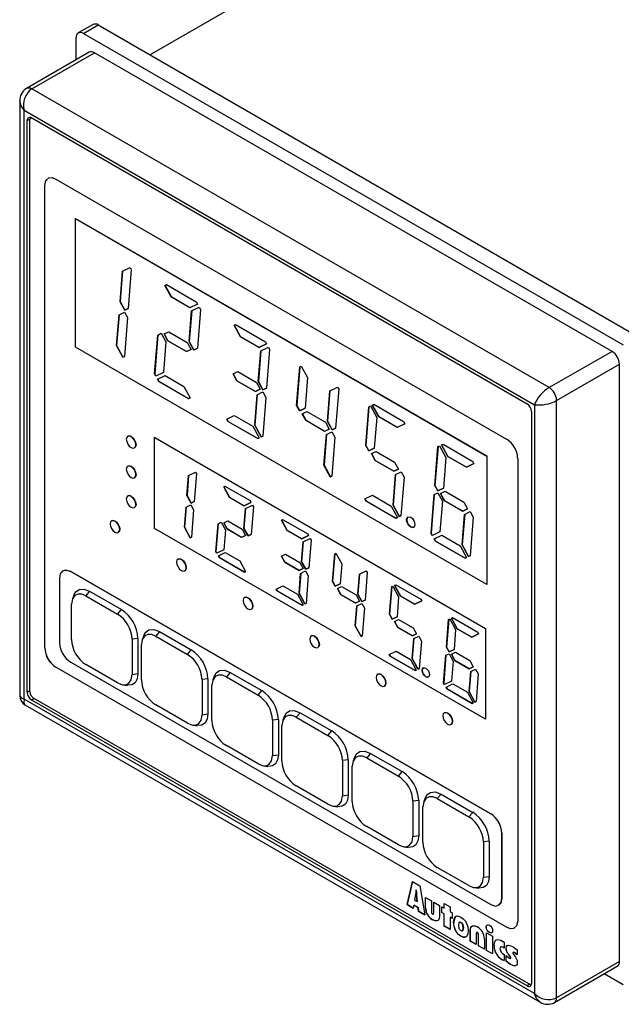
# Model space of a CAD drawing. Header units: millimetres. Extents: x 0 to 559, y 0 to 432.
# Tile 4 of 7: x 348 to 406, y 266 to 361. Entities that reach past the tile are written whole.
import ezdxf

# ---------------------------------------------------------------- set-up
doc = ezdxf.new("R2010")
doc.units = ezdxf.units.MM
doc.header["$LTSCALE"] = 2

msp = doc.modelspace()

# ---------------------------------------------------------------- linework, layer by layer
for p, q in [((360.718, 357.214), (408.093, 384.563)), ((355.268, 360.121), (353.853, 359.305)), ((354.353, 359.255), (355.768, 360.072)), ((355.768, 360.072), (407.386, 330.273)), ((354.353, 359.255), (405.972, 329.456)), ((353.646, 356.736), (353.646, 358.847)), ((354.914, 357.468), (348.904, 353.998)), ((349.404, 353.948), (355.414, 357.418)), ((404.911, 328.844), (355.414, 357.418)), ((398.901, 325.374), (349.404, 353.948)), ((348.257, 352.808), (348.257, 295.889)), ((348.697, 351.907), (397.487, 323.741)), ((348.697, 295.566), (348.697, 351.907)), ((348.979, 350.927), (349.236, 351.075)), ((348.979, 296.219), (348.979, 350.927)), ((349.227, 296.28), (349.227, 350.989)), ((349.404, 351.172), (396.78, 323.823)), ((351.712, 345.333), (394.824, 320.445)), ((350.651, 344.721), (350.659, 344.725)), ((350.651, 300.46), (350.651, 344.721)), ((350.659, 300.464), (350.659, 344.725)), ((353.603, 341.55), (353.596, 341.546)), ((353.596, 329.259), (353.596, 341.546)), ((353.596, 341.546), (392.944, 318.83)), ((353.603, 341.55), (392.951, 318.834)), ((357.855, 333.597), (358.088, 336.53)), ((358.095, 336.533), (357.863, 333.601)), ((358.088, 336.53), (358.815, 336.879)), ((358.933, 336.662), (358.639, 332.952)), ((358.815, 336.879), (358.933, 336.662)), ((362.15, 335.156), (362.299, 335.228)), ((362.754, 334.047), (362.15, 335.156)), ((362.157, 335.16), (362.761, 334.051)), ((362.299, 335.228), (365.141, 333.587)), ((357.863, 333.601), (357.855, 333.597)), ((358.297, 332.787), (357.855, 333.597)), ((357.863, 333.601), (358.304, 332.791)), ((362.761, 334.051), (362.754, 334.047)), ((364.532, 333.02), (362.754, 334.047)), ((362.761, 334.051), (364.539, 333.024)), ((365.141, 333.587), (365.259, 333.37)), ((357.755, 332.333), (358.289, 332.589)), ((358.289, 332.589), (358.57, 332.073)), ((358.639, 332.952), (358.297, 332.787)), ((358.304, 332.791), (358.297, 332.787)), ((358.304, 332.791), (358.639, 332.952)), ((364.467, 329.781), (364.699, 332.713)), ((364.706, 332.716), (364.474, 329.785)), ((365.259, 333.37), (364.532, 333.02)), ((364.532, 333.02), (364.539, 333.024)), ((364.539, 333.024), (365.259, 333.371)), ((364.699, 332.713), (365.427, 333.063)), ((365.545, 332.846), (365.251, 329.135)), ((365.427, 333.063), (365.545, 332.846)), ((357.523, 329.4), (357.755, 332.333)), ((357.762, 332.336), (357.53, 329.404)), ((358.57, 332.073), (358.276, 328.362)), ((362.064, 330.507), (362.506, 330.719)), ((362.506, 330.719), (364.284, 329.693)), ((368.761, 331.34), (368.91, 331.411)), ((369.365, 330.23), (368.761, 331.34)), ((368.769, 331.343), (369.372, 330.234)), ((368.91, 331.411), (371.753, 329.77)), ((361.161, 326.697), (361.455, 330.408)), ((361.462, 330.411), (361.168, 326.701)), ((361.455, 330.408), (361.798, 330.573)), ((361.798, 330.573), (362.239, 329.762)), ((362.239, 329.762), (362.006, 326.83)), ((362.421, 329.85), (362.064, 330.507)), ((362.071, 330.51), (362.428, 329.854)), ((362.428, 329.854), (362.421, 329.85)), ((364.2, 328.823), (362.421, 329.85)), ((362.428, 329.854), (364.207, 328.827)), ((364.474, 329.785), (364.467, 329.781)), ((364.908, 328.97), (364.467, 329.781)), ((364.474, 329.785), (364.915, 328.974)), ((369.372, 330.234), (369.365, 330.23)), ((371.143, 329.203), (369.365, 330.23)), ((369.372, 330.234), (371.151, 329.208)), ((371.753, 329.77), (371.871, 329.553)), ((392.944, 306.544), (353.596, 329.259)), ((357.53, 329.404), (357.523, 329.4)), ((358.127, 328.291), (357.523, 329.4)), ((357.53, 329.404), (358.134, 328.295)), ((364.642, 329.036), (364.2, 328.823)), ((364.207, 328.827), (364.2, 328.823)), ((364.207, 328.827), (364.642, 329.037)), ((364.284, 329.693), (364.642, 329.036)), ((365.251, 329.135), (364.908, 328.97)), ((364.915, 328.974), (364.908, 328.97)), ((364.915, 328.974), (365.251, 329.136)), ((371.078, 325.964), (371.311, 328.896)), ((371.318, 328.9), (371.085, 325.968)), ((371.871, 329.553), (371.143, 329.203)), ((371.143, 329.203), (371.151, 329.208)), ((371.151, 329.208), (371.871, 329.554)), ((371.311, 328.896), (372.038, 329.246)), ((372.156, 329.029), (371.862, 325.318)), ((372.038, 329.246), (372.156, 329.029)), ((404.911, 328.844), (398.901, 325.374)), ((358.276, 328.362), (358.127, 328.291)), ((358.127, 328.291), (358.134, 328.295)), ((358.134, 328.295), (358.276, 328.363)), ((374.747, 323.653), (375.041, 327.364)), ((375.048, 327.367), (374.754, 323.657)), ((375.041, 327.364), (375.19, 327.435)), ((375.19, 327.435), (375.794, 326.326)), ((399.608, 324.149), (405.619, 327.619)), ((405.619, 270.461), (405.619, 327.619)), ((361.161, 326.697), (361.168, 326.701)), ((361.279, 326.48), (361.161, 326.697)), ((361.286, 326.484), (361.168, 326.701)), ((362.006, 326.83), (361.279, 326.48)), ((361.286, 326.484), (361.279, 326.48)), ((362.006, 326.83), (361.286, 326.484)), ((361.446, 326.173), (362.173, 326.523)), ((361.564, 325.956), (361.446, 326.173)), ((361.453, 326.176), (361.571, 325.96)), ((362.173, 326.523), (363.952, 325.496)), ((368.675, 326.69), (369.117, 326.903)), ((369.033, 326.033), (368.675, 326.69)), ((368.682, 326.694), (369.04, 326.037)), ((369.04, 326.037), (369.033, 326.033)), ((370.811, 325.007), (369.033, 326.033)), ((369.04, 326.037), (370.818, 325.011)), ((369.117, 326.903), (370.896, 325.876)), ((371.085, 325.968), (371.078, 325.964)), ((371.519, 325.153), (371.078, 325.964)), ((371.085, 325.968), (371.526, 325.157)), ((375.794, 326.326), (375.562, 323.393)), ((361.571, 325.96), (361.564, 325.956)), ((364.407, 324.315), (361.564, 325.956)), ((361.571, 325.96), (364.414, 324.319)), ((363.952, 325.496), (364.556, 324.386)), ((371.253, 325.219), (370.811, 325.007)), ((370.818, 325.011), (371.253, 325.22)), ((370.896, 325.876), (371.253, 325.219)), ((371.862, 325.318), (371.519, 325.153)), ((371.526, 325.157), (371.519, 325.153)), ((371.526, 325.157), (371.862, 325.319)), ((377.69, 322.147), (377.922, 325.08)), ((377.929, 325.083), (377.697, 322.151)), ((377.922, 325.08), (378.65, 325.429)), ((378.768, 325.212), (378.474, 321.502)), ((378.65, 325.429), (378.768, 325.212)), ((364.556, 324.386), (364.407, 324.315)), ((364.414, 324.319), (364.407, 324.315)), ((364.414, 324.319), (364.555, 324.387)), ((370.746, 321.767), (370.978, 324.699)), ((370.985, 324.703), (370.753, 321.771)), ((370.818, 325.011), (370.811, 325.007)), ((370.978, 324.699), (371.512, 324.956)), ((371.793, 324.44), (371.499, 320.729)), ((371.512, 324.956), (371.793, 324.44)), ((399.608, 266.991), (399.608, 324.149)), ((374.754, 323.657), (374.747, 323.653)), ((375.028, 323.137), (374.747, 323.653)), ((374.754, 323.657), (375.035, 323.141)), ((375.562, 323.393), (375.028, 323.137)), ((375.035, 323.141), (375.028, 323.137)), ((375.035, 323.141), (375.562, 323.394)), ((381.359, 319.836), (381.653, 323.547)), ((381.66, 323.55), (381.366, 319.84)), ((381.653, 323.547), (381.802, 323.619)), ((381.802, 323.619), (382.405, 322.509)), ((381.984, 323.706), (382.133, 323.778)), ((382.588, 322.597), (381.984, 323.706)), ((381.991, 323.71), (382.595, 322.601)), ((382.133, 323.778), (384.976, 322.137)), ((397.487, 323.741), (397.487, 267.4)), ((368.057, 322.356), (368.785, 322.706)), ((368.176, 322.139), (368.057, 322.356)), ((368.065, 322.36), (368.183, 322.143)), ((368.785, 322.706), (370.563, 321.679)), ((375.287, 322.873), (375.729, 323.086)), ((375.644, 322.216), (375.287, 322.873)), ((375.294, 322.877), (375.651, 322.221)), ((375.651, 322.221), (375.644, 322.216)), ((377.422, 321.19), (375.644, 322.216)), ((375.651, 322.221), (377.429, 321.194)), ((375.729, 323.086), (377.507, 322.059)), ((382.405, 322.509), (382.173, 319.577)), ((382.595, 322.601), (382.588, 322.597)), ((384.366, 321.57), (382.588, 322.597)), ((382.595, 322.601), (384.373, 321.574)), ((397.204, 323.088), (397.204, 268.38)), ((368.183, 322.143), (368.176, 322.139)), ((371.018, 320.498), (368.176, 322.139)), ((368.183, 322.143), (371.025, 320.502)), ((370.563, 321.679), (371.167, 320.57)), ((370.753, 321.771), (370.746, 321.767)), ((371.35, 320.657), (370.746, 321.767)), ((370.753, 321.771), (371.357, 320.661)), ((377.865, 321.403), (377.422, 321.19)), ((377.429, 321.194), (377.865, 321.403)), ((377.507, 322.059), (377.865, 321.403)), ((377.697, 322.151), (377.69, 322.147)), ((378.131, 321.337), (377.69, 322.147)), ((377.697, 322.151), (378.138, 321.341)), ((378.474, 321.502), (378.131, 321.337)), ((378.138, 321.341), (378.131, 321.337)), ((378.138, 321.341), (378.474, 321.502)), ((385.094, 321.92), (384.366, 321.57)), ((384.366, 321.57), (384.373, 321.574)), ((384.373, 321.574), (385.094, 321.92)), ((384.976, 322.137), (385.094, 321.92)), ((361.169, 320.605), (361.162, 320.6)), ((361.162, 311.905), (361.162, 320.6)), ((361.162, 320.6), (392.802, 302.335)), ((361.169, 320.605), (392.809, 302.339)), ((371.167, 320.57), (371.018, 320.498)), ((371.025, 320.502), (371.018, 320.498)), ((371.025, 320.502), (371.167, 320.57)), ((371.499, 320.729), (371.35, 320.657)), ((371.35, 320.657), (371.357, 320.661)), ((371.357, 320.661), (371.499, 320.73)), ((377.357, 317.95), (377.59, 320.883)), ((377.597, 320.886), (377.364, 317.954)), ((377.429, 321.194), (377.422, 321.19)), ((377.59, 320.883), (378.123, 321.139)), ((378.404, 320.623), (378.11, 316.912)), ((378.123, 321.139), (378.404, 320.623)), ((359.381, 319.904), (359.373, 319.9)), ((381.366, 319.84), (381.359, 319.836)), ((381.64, 319.32), (381.359, 319.836)), ((381.366, 319.84), (381.647, 319.324)), ((382.173, 319.577), (381.64, 319.32)), ((381.647, 319.324), (382.173, 319.577)), ((387.97, 316.019), (388.264, 319.73)), ((388.271, 319.734), (387.977, 316.023)), ((388.264, 319.73), (388.413, 319.802)), ((388.413, 319.802), (389.017, 318.692)), ((388.596, 319.89), (388.745, 319.961)), ((389.199, 318.78), (388.596, 319.89)), ((388.603, 319.893), (389.206, 318.784)), ((388.745, 319.961), (391.587, 318.32)), ((381.647, 319.324), (381.64, 319.32)), ((381.898, 319.057), (382.34, 319.269)), ((382.255, 318.4), (381.898, 319.057)), ((381.905, 319.06), (382.262, 318.404)), ((382.34, 319.269), (384.119, 318.243)), ((389.017, 318.692), (388.785, 315.76)), ((389.206, 318.784), (389.199, 318.78)), ((390.978, 317.753), (389.199, 318.78)), ((389.206, 318.784), (390.985, 317.757)), ((392.951, 318.834), (392.944, 318.83)), ((392.944, 318.83), (392.944, 306.544)), ((392.951, 318.834), (392.951, 306.548)), ((395.885, 318.608), (395.885, 274.347)), ((377.364, 317.954), (377.357, 317.95)), ((377.961, 316.841), (377.357, 317.95)), ((377.364, 317.954), (377.968, 316.845)), ((382.262, 318.404), (382.255, 318.4)), ((384.034, 317.373), (382.255, 318.4)), ((382.262, 318.404), (384.041, 317.377)), ((384.476, 317.586), (384.034, 317.373)), ((384.041, 317.377), (384.476, 317.586)), ((384.119, 318.243), (384.476, 317.586)), ((391.705, 318.103), (390.978, 317.753)), ((390.978, 317.753), (390.985, 317.757)), ((390.985, 317.757), (391.705, 318.104)), ((391.587, 318.32), (391.705, 318.103)), ((359.381, 317.044), (359.374, 317.04)), ((364.257, 315.04), (364.408, 316.954)), ((364.415, 316.957), (364.264, 315.044)), ((364.408, 316.954), (365.073, 317.274)), ((365.163, 317.109), (364.954, 314.472)), ((365.073, 317.274), (365.163, 317.109)), ((378.11, 316.912), (377.961, 316.841)), ((377.961, 316.841), (377.968, 316.845)), ((377.968, 316.845), (378.11, 316.913)), ((383.969, 314.133), (384.201, 317.066)), ((384.208, 317.069), (383.976, 314.138)), ((384.041, 317.377), (384.034, 317.373)), ((384.201, 317.066), (384.735, 317.322)), ((385.016, 316.806), (384.722, 313.096)), ((384.735, 317.322), (385.016, 316.806)), ((367.772, 315.888), (367.886, 315.943)), ((368.325, 314.874), (367.772, 315.888)), ((367.78, 315.892), (368.332, 314.878)), ((367.886, 315.943), (370.285, 314.559)), ((387.977, 316.023), (387.97, 316.019)), ((388.251, 315.503), (387.97, 316.019)), ((387.977, 316.023), (388.258, 315.507)), ((388.785, 315.76), (388.251, 315.503)), ((388.258, 315.507), (388.785, 315.761)), ((364.257, 315.04), (364.264, 315.044)), ((364.646, 314.324), (364.257, 315.04)), ((364.264, 315.044), (364.653, 314.328)), ((368.332, 314.878), (368.325, 314.874)), ((369.71, 314.074), (368.325, 314.874)), ((368.332, 314.878), (369.717, 314.078)), ((381.28, 314.723), (382.008, 315.072)), ((381.398, 314.506), (381.28, 314.723)), ((381.288, 314.726), (381.406, 314.51)), ((382.008, 315.072), (383.786, 314.046)), ((387.607, 311.43), (387.901, 315.141)), ((387.908, 315.144), (387.614, 311.434)), ((387.901, 315.141), (388.243, 315.306)), ((388.243, 315.306), (388.684, 314.495)), ((388.258, 315.507), (388.251, 315.503)), ((388.504, 315.25), (388.952, 315.453)), ((388.867, 314.583), (388.504, 315.25)), ((388.511, 315.254), (388.874, 314.587)), ((388.952, 315.453), (390.73, 314.426)), ((359.381, 314.19), (359.373, 314.186)), ((364.017, 312.014), (364.168, 313.928)), ((364.175, 313.932), (364.024, 312.018)), ((364.168, 313.928), (364.64, 314.155)), ((364.64, 314.155), (364.892, 313.691)), ((364.954, 314.472), (364.646, 314.324)), ((364.653, 314.328), (364.646, 314.324)), ((364.653, 314.328), (364.954, 314.473)), ((369.701, 311.897), (369.853, 313.811)), ((369.86, 313.814), (369.708, 311.901)), ((370.374, 314.394), (369.71, 314.074)), ((369.71, 314.074), (369.717, 314.078)), ((369.717, 314.078), (370.374, 314.394)), ((369.853, 313.811), (370.518, 314.13)), ((370.285, 314.559), (370.374, 314.394)), ((370.607, 313.966), (370.399, 311.329)), ((370.518, 314.13), (370.607, 313.966)), ((381.406, 314.51), (381.398, 314.506)), ((384.241, 312.865), (381.398, 314.506)), ((381.406, 314.51), (384.248, 312.869)), ((383.786, 314.046), (384.39, 312.936)), ((383.976, 314.138), (383.969, 314.133)), ((384.573, 313.024), (383.969, 314.133)), ((383.976, 314.138), (384.58, 313.028)), ((388.684, 314.495), (388.452, 311.563)), ((388.874, 314.587), (388.867, 314.583)), ((390.645, 313.556), (388.867, 314.583)), ((388.874, 314.587), (390.652, 313.56)), ((391.088, 313.769), (390.645, 313.556)), ((390.652, 313.56), (391.087, 313.77)), ((390.73, 314.426), (391.088, 313.769)), ((364.892, 313.691), (364.683, 311.054)), ((384.39, 312.936), (384.241, 312.865)), ((384.248, 312.869), (384.241, 312.865)), ((384.248, 312.869), (384.39, 312.937)), ((384.722, 313.096), (384.573, 313.024)), ((384.573, 313.024), (384.58, 313.028)), ((384.58, 313.028), (384.722, 313.096)), ((390.58, 310.317), (390.812, 313.249)), ((390.82, 313.253), (390.587, 310.321)), ((390.652, 313.56), (390.645, 313.556)), ((390.812, 313.249), (391.346, 313.506)), ((391.627, 312.99), (391.333, 309.279)), ((391.346, 313.506), (391.627, 312.99)), ((392.802, 293.639), (361.162, 311.905)), ((364.024, 312.018), (364.017, 312.014)), ((364.569, 311), (364.017, 312.014)), ((364.024, 312.018), (364.576, 311.004)), ((367.022, 309.704), (367.231, 312.341)), ((367.238, 312.344), (367.029, 309.708)), ((367.231, 312.341), (367.539, 312.489)), ((367.539, 312.489), (367.929, 311.773)), ((367.767, 312.432), (368.16, 312.621)), ((368.085, 311.848), (367.767, 312.432)), ((367.774, 312.436), (368.092, 311.852)), ((368.092, 311.852), (368.085, 311.848)), ((369.47, 311.048), (368.085, 311.848)), ((368.092, 311.852), (369.477, 311.052)), ((368.16, 312.621), (369.545, 311.822)), ((369.701, 311.897), (369.708, 311.901)), ((370.091, 311.181), (369.701, 311.897)), ((369.708, 311.901), (370.098, 311.185)), ((373.288, 312.704), (373.402, 312.759)), ((373.84, 311.689), (373.288, 312.704)), ((373.295, 312.708), (373.847, 311.694)), ((373.402, 312.759), (375.8, 311.375)), ((385.669, 312.048), (385.662, 312.044)), ((357.825, 311.817), (357.818, 311.813)), ((364.683, 311.054), (364.569, 311)), ((364.576, 311.004), (364.569, 311)), ((364.576, 311.004), (364.683, 311.055)), ((367.929, 311.773), (367.777, 309.859)), ((369.863, 311.237), (369.47, 311.048)), ((369.477, 311.052), (369.47, 311.048)), ((369.477, 311.052), (369.863, 311.238)), ((369.545, 311.822), (369.863, 311.237)), ((370.399, 311.329), (370.091, 311.181)), ((370.098, 311.185), (370.091, 311.181)), ((370.098, 311.185), (370.399, 311.329)), ((373.847, 311.694), (373.84, 311.689)), ((375.225, 310.89), (373.84, 311.689)), ((373.847, 311.694), (375.232, 310.894)), ((375.89, 311.21), (375.225, 310.89)), ((375.225, 310.89), (375.232, 310.894)), ((375.232, 310.894), (375.89, 311.21)), ((375.368, 310.627), (376.033, 310.946)), ((375.8, 311.375), (375.89, 311.21)), ((376.033, 310.946), (376.123, 310.781)), ((387.607, 311.43), (387.614, 311.434)), ((387.725, 311.213), (387.607, 311.43)), ((387.732, 311.217), (387.614, 311.434)), ((388.452, 311.563), (387.725, 311.213)), ((387.732, 311.217), (387.725, 311.213)), ((388.452, 311.564), (387.732, 311.217)), ((387.892, 310.906), (388.619, 311.256)), ((388.01, 310.689), (387.892, 310.906)), ((387.899, 310.909), (388.017, 310.693)), ((388.619, 311.256), (390.398, 310.229)), ((375.217, 308.713), (375.368, 310.627)), ((375.375, 310.63), (375.224, 308.717)), ((376.123, 310.781), (375.914, 308.145)), ((388.017, 310.693), (388.01, 310.689)), ((390.853, 309.048), (388.01, 310.689)), ((388.017, 310.693), (390.86, 309.052)), ((390.398, 310.229), (391.002, 309.12)), ((390.587, 310.321), (390.58, 310.317)), ((391.184, 309.207), (390.58, 310.317)), ((390.587, 310.321), (391.191, 309.211)), ((367.022, 309.704), (367.029, 309.708)), ((367.112, 309.539), (367.022, 309.704)), ((367.119, 309.543), (367.029, 309.708)), ((367.777, 309.859), (367.112, 309.539)), ((367.119, 309.543), (367.112, 309.539)), ((367.777, 309.859), (367.119, 309.543)), ((367.255, 309.276), (367.92, 309.595)), ((367.345, 309.111), (367.255, 309.276)), ((367.263, 309.279), (367.352, 309.115)), ((367.352, 309.115), (367.345, 309.111)), ((369.743, 307.726), (367.345, 309.111)), ((367.352, 309.115), (369.75, 307.73)), ((367.92, 309.595), (369.305, 308.796)), ((373.283, 309.248), (373.675, 309.437)), ((373.6, 308.664), (373.283, 309.248)), ((373.29, 309.252), (373.608, 308.668)), ((373.675, 309.437), (375.06, 308.638)), ((378.183, 306.835), (378.391, 309.472)), ((378.398, 309.475), (378.19, 306.839)), ((378.391, 309.472), (378.505, 309.527)), ((378.505, 309.527), (379.058, 308.512)), ((391.002, 309.12), (390.853, 309.048)), ((390.86, 309.052), (390.853, 309.048)), ((390.86, 309.052), (391.001, 309.12)), ((391.333, 309.279), (391.184, 309.207)), ((391.184, 309.207), (391.191, 309.211)), ((391.191, 309.211), (391.333, 309.28)), ((364.19, 308.143), (364.183, 308.139)), ((369.305, 308.796), (369.857, 307.781)), ((373.608, 308.668), (373.6, 308.664)), ((374.985, 307.864), (373.6, 308.664)), ((373.608, 308.668), (374.992, 307.868)), ((375.06, 308.638), (375.378, 308.053)), ((375.217, 308.713), (375.224, 308.717)), ((375.606, 307.997), (375.217, 308.713)), ((375.224, 308.717), (375.614, 308.001)), ((375.914, 308.145), (375.606, 307.997)), ((375.614, 308.001), (375.914, 308.145)), ((379.058, 308.512), (378.906, 306.598)), ((352.077, 307.166), (352.077, 300.935)), ((353.145, 307.782), (353.138, 307.778)), ((393.308, 284.588), (353.138, 307.778)), ((353.145, 307.782), (393.315, 284.593)), ((369.857, 307.781), (369.743, 307.726)), ((369.75, 307.73), (369.743, 307.726)), ((369.75, 307.73), (369.857, 307.782)), ((374.977, 305.687), (375.129, 307.601)), ((375.136, 307.604), (374.984, 305.691)), ((375.378, 308.053), (374.985, 307.864)), ((374.992, 307.868), (374.985, 307.864)), ((374.992, 307.868), (375.378, 308.054)), ((375.129, 307.601), (375.6, 307.828)), ((375.6, 307.828), (375.852, 307.364)), ((375.614, 308.001), (375.606, 307.997)), ((375.852, 307.364), (375.643, 304.727)), ((380.591, 305.61), (380.742, 307.524)), ((380.749, 307.528), (380.598, 305.615)), ((380.742, 307.524), (381.407, 307.844)), ((381.497, 307.679), (381.288, 305.042)), ((381.407, 307.844), (381.497, 307.679)), ((372.771, 306.092), (373.436, 306.411)), ((373.436, 306.411), (374.821, 305.612)), ((378.19, 306.839), (378.183, 306.835)), ((378.435, 306.372), (378.183, 306.835)), ((378.19, 306.839), (378.442, 306.376)), ((378.906, 306.598), (378.435, 306.372)), ((378.442, 306.376), (378.435, 306.372)), ((378.442, 306.376), (378.906, 306.599)), ((378.656, 306.146), (379.049, 306.335)), ((379.049, 306.335), (380.434, 305.535)), ((383.627, 303.692), (383.836, 306.329)), ((383.843, 306.332), (383.634, 303.696)), ((383.836, 306.329), (383.95, 306.384)), ((383.95, 306.384), (384.502, 305.369)), ((384.107, 306.459), (384.221, 306.514)), ((384.659, 305.444), (384.107, 306.459)), ((384.114, 306.462), (384.666, 305.448)), ((384.221, 306.514), (386.619, 305.129)), ((392.951, 306.548), (392.944, 306.544)), ((353.469, 305.577), (353.306, 305.176)), ((354.947, 305.885), (354.594, 305.445)), ((354.594, 305.445), (357.624, 303.696)), ((354.947, 305.885), (357.978, 304.136)), ((372.861, 305.927), (372.771, 306.092)), ((372.778, 306.095), (372.868, 305.931)), ((372.868, 305.931), (372.861, 305.927)), ((375.259, 304.542), (372.861, 305.927)), ((372.868, 305.931), (375.266, 304.546)), ((374.821, 305.612), (375.373, 304.597)), ((374.984, 305.691), (374.977, 305.687)), ((375.529, 304.672), (374.977, 305.687)), ((374.984, 305.691), (375.536, 304.676)), ((378.974, 305.561), (378.656, 306.146)), ((378.664, 306.149), (378.981, 305.566)), ((378.981, 305.566), (378.974, 305.561)), ((380.359, 304.762), (378.974, 305.561)), ((378.981, 305.566), (380.366, 304.766)), ((380.434, 305.535), (380.752, 304.951)), ((380.591, 305.61), (380.598, 305.615)), ((380.98, 304.894), (380.591, 305.61)), ((380.598, 305.615), (380.987, 304.899)), ((384.502, 305.369), (384.351, 303.455)), ((384.666, 305.448), (384.659, 305.444)), ((386.044, 304.645), (384.659, 305.444)), ((384.666, 305.448), (386.051, 304.649)), ((353.209, 301.27), (353.209, 304.646)), ((370.554, 304.469), (370.547, 304.465)), ((375.373, 304.597), (375.259, 304.542)), ((375.266, 304.546), (375.259, 304.542)), ((375.266, 304.546), (375.373, 304.598)), ((375.643, 304.727), (375.529, 304.672)), ((375.536, 304.676), (375.529, 304.672)), ((375.536, 304.676), (375.643, 304.728)), ((380.351, 302.585), (380.503, 304.499)), ((380.51, 304.502), (380.358, 302.589)), ((380.752, 304.951), (380.359, 304.762)), ((380.366, 304.766), (380.359, 304.762)), ((380.366, 304.766), (380.752, 304.951)), ((380.503, 304.499), (380.974, 304.725)), ((380.974, 304.725), (381.226, 304.262)), ((381.288, 305.042), (380.98, 304.894)), ((380.987, 304.899), (380.98, 304.894)), ((380.987, 304.899), (381.288, 305.043)), ((386.709, 304.964), (386.044, 304.645)), ((386.044, 304.645), (386.051, 304.649)), ((386.051, 304.649), (386.708, 304.965)), ((386.619, 305.129), (386.709, 304.964)), ((357.624, 303.696), (357.978, 304.136)), ((381.226, 304.262), (381.017, 301.625)), ((383.634, 303.696), (383.627, 303.692)), ((383.88, 303.228), (383.627, 303.692)), ((383.634, 303.696), (383.887, 303.232)), ((384.351, 303.455), (383.88, 303.228)), ((383.887, 303.232), (384.351, 303.456)), ((389.551, 303.316), (389.665, 303.37)), ((389.665, 303.37), (392.064, 301.986)), ((380.358, 302.589), (380.351, 302.585)), ((380.903, 301.57), (380.351, 302.585)), ((380.358, 302.589), (380.91, 301.574)), ((383.887, 303.232), (383.88, 303.228)), ((384.101, 303.003), (384.494, 303.192)), ((384.419, 302.418), (384.101, 303.003)), ((384.108, 303.006), (384.426, 302.422)), ((384.426, 302.422), (384.419, 302.418)), ((385.804, 301.619), (384.419, 302.418)), ((384.426, 302.422), (385.811, 301.623)), ((384.494, 303.192), (385.879, 302.392)), ((389.072, 300.549), (389.281, 303.186)), ((389.288, 303.189), (389.079, 300.553)), ((389.281, 303.186), (389.395, 303.24)), ((389.395, 303.24), (389.947, 302.226)), ((390.104, 302.301), (389.551, 303.316)), ((389.559, 303.319), (390.111, 302.305)), ((360.155, 301.717), (359.991, 301.317)), ((361.633, 302.025), (361.28, 301.585)), ((361.28, 301.585), (364.31, 299.836)), ((361.633, 302.025), (364.663, 300.276)), ((381.017, 301.625), (380.903, 301.57)), ((380.91, 301.574), (380.903, 301.57)), ((380.91, 301.574), (381.017, 301.626)), ((386.197, 301.808), (385.804, 301.619)), ((385.811, 301.623), (385.804, 301.619)), ((385.811, 301.623), (386.197, 301.808)), ((385.879, 302.392), (386.197, 301.808)), ((385.947, 301.355), (386.419, 301.582)), ((386.419, 301.582), (386.671, 301.118)), ((389.947, 302.226), (389.796, 300.312)), ((390.111, 302.305), (390.104, 302.301)), ((391.488, 301.501), (390.104, 302.301)), ((390.111, 302.305), (391.496, 301.505)), ((392.153, 301.821), (391.488, 301.501)), ((391.488, 301.501), (391.496, 301.505)), ((391.496, 301.505), (392.153, 301.822)), ((392.064, 301.986), (392.153, 301.821)), ((392.809, 302.339), (392.802, 302.335)), ((392.802, 302.335), (392.802, 293.639)), ((392.809, 302.339), (392.809, 293.644)), ((359.566, 301.384), (359.009, 301.298)), ((359.009, 301.298), (359.009, 297.922)), ((359.566, 301.384), (359.566, 298.008)), ((359.895, 297.41), (359.895, 300.786)), ((376.919, 300.794), (376.912, 300.79)), ((385.796, 299.442), (385.947, 301.355)), ((385.954, 301.359), (385.803, 299.446)), ((386.671, 301.118), (386.462, 298.482)), ((389.079, 300.553), (389.072, 300.549)), ((389.324, 300.085), (389.072, 300.549)), ((389.079, 300.553), (389.331, 300.089)), ((350.651, 300.46), (350.659, 300.464)), ((364.31, 299.836), (364.663, 300.276)), ((383.59, 299.846), (384.254, 300.166)), ((383.679, 299.681), (383.59, 299.846)), ((383.597, 299.85), (383.686, 299.685)), ((383.686, 299.685), (383.679, 299.681)), ((386.078, 298.297), (383.679, 299.681)), ((383.686, 299.685), (386.085, 298.301)), ((384.254, 300.166), (385.639, 299.366)), ((388.801, 297.131), (389.01, 299.768)), ((389.017, 299.771), (388.808, 297.135)), ((389.01, 299.768), (389.318, 299.916)), ((389.318, 299.916), (389.707, 299.2)), ((389.796, 300.312), (389.324, 300.085)), ((389.331, 300.089), (389.324, 300.085)), ((389.331, 300.089), (389.796, 300.312)), ((389.546, 299.859), (389.939, 300.048)), ((389.864, 299.275), (389.546, 299.859)), ((389.553, 299.863), (389.871, 299.279)), ((389.939, 300.048), (391.324, 299.249)), ((353.138, 299.098), (393.308, 275.908)), ((357.624, 297.123), (354.594, 298.872)), ((385.639, 299.366), (386.192, 298.352)), ((385.803, 299.446), (385.796, 299.442)), ((386.348, 298.427), (385.796, 299.442)), ((385.803, 299.446), (386.355, 298.431)), ((389.707, 299.2), (389.556, 297.286)), ((389.871, 299.279), (389.864, 299.275)), ((391.249, 298.476), (389.864, 299.275)), ((389.871, 299.279), (391.256, 298.48)), ((391.642, 298.665), (391.249, 298.476)), ((391.256, 298.48), (391.641, 298.665)), ((391.324, 299.249), (391.642, 298.665)), ((351.712, 298.623), (351.719, 298.627)), ((394.824, 273.734), (351.712, 298.623)), ((394.831, 273.738), (351.719, 298.627)), ((359.009, 297.922), (359.566, 298.008)), ((366.903, 297.822), (366.739, 297.421)), ((368.381, 298.13), (368.027, 297.69)), ((368.381, 298.13), (371.41, 296.381)), ((386.192, 298.352), (386.078, 298.297)), ((386.085, 298.301), (386.078, 298.297)), ((386.085, 298.301), (386.191, 298.352)), ((386.462, 298.482), (386.348, 298.427)), ((386.355, 298.431), (386.348, 298.427)), ((386.355, 298.431), (386.462, 298.482)), ((387.101, 297.714), (387.094, 297.71)), ((391.24, 296.298), (391.392, 298.212)), ((391.399, 298.216), (391.248, 296.302)), ((391.256, 298.48), (391.249, 298.476)), ((391.392, 298.212), (391.863, 298.439)), ((391.863, 298.439), (392.116, 297.975)), ((392.116, 297.975), (391.907, 295.338)), ((358.132, 296.941), (358.56, 296.883)), ((366.251, 297.525), (365.694, 297.439)), ((365.694, 297.439), (365.694, 294.063)), ((366.251, 297.525), (366.251, 294.149)), ((366.643, 293.515), (366.643, 296.891)), ((368.027, 297.69), (371.057, 295.941)), ((383.283, 297.12), (383.276, 297.116)), ((388.801, 297.131), (388.808, 297.135)), ((388.891, 296.966), (388.801, 297.131)), ((388.898, 296.97), (388.808, 297.135)), ((389.556, 297.286), (388.891, 296.966)), ((388.898, 296.97), (388.891, 296.966)), ((389.556, 297.287), (388.898, 296.97)), ((389.034, 296.703), (389.699, 297.023)), ((389.699, 297.023), (391.084, 296.223)), ((349.227, 296.362), (348.979, 296.219)), ((371.057, 295.941), (371.41, 296.381)), ((389.124, 296.538), (389.034, 296.703)), ((389.042, 296.707), (389.131, 296.542)), ((389.131, 296.542), (389.124, 296.538)), ((391.522, 295.154), (389.124, 296.538)), ((389.131, 296.542), (391.529, 295.158)), ((391.084, 296.223), (391.636, 295.208)), ((391.248, 296.302), (391.24, 296.298)), ((391.793, 295.284), (391.24, 296.298)), ((391.248, 296.302), (391.8, 295.288)), ((397.487, 267.4), (348.697, 295.566)), ((348.757, 295.023), (398.048, 266.569)), ((349.651, 295.627), (349.404, 295.484)), ((396.78, 268.135), (349.404, 295.484)), ((396.957, 268.318), (349.58, 295.668)), ((364.31, 293.263), (361.28, 295.012)), ((391.636, 295.208), (391.522, 295.154)), ((391.529, 295.158), (391.522, 295.154)), ((391.529, 295.158), (391.636, 295.209)), ((391.907, 295.338), (391.793, 295.284)), ((391.8, 295.288), (391.793, 295.284)), ((391.8, 295.288), (391.907, 295.339)), ((365.694, 294.063), (366.251, 294.149)), ((373.588, 293.962), (373.424, 293.562)), ((375.066, 294.271), (374.712, 293.831)), ((375.066, 294.271), (378.095, 292.522)), ((364.817, 293.082), (365.245, 293.023)), ((372.999, 293.63), (372.442, 293.543)), ((372.442, 293.543), (372.442, 290.167)), ((372.999, 293.63), (372.999, 290.253)), ((373.328, 289.656), (373.328, 293.032)), ((374.712, 293.831), (377.742, 292.082)), ((389.648, 293.446), (389.641, 293.442)), ((392.809, 293.644), (392.802, 293.639)), ((377.742, 292.082), (378.095, 292.522)), ((371.057, 289.368), (368.027, 291.117)), ((372.442, 290.167), (372.999, 290.253)), ((381.804, 290.381), (381.45, 289.941)), ((381.804, 290.381), (384.834, 288.632)), ((379.684, 289.771), (379.126, 289.685)), ((379.126, 289.685), (379.126, 286.308)), ((379.684, 289.771), (379.684, 286.395)), ((380.326, 290.073), (380.162, 289.672)), ((381.45, 289.941), (384.481, 288.192)), ((371.564, 289.186), (371.993, 289.128)), ((380.066, 285.766), (380.066, 289.142)), ((384.481, 288.192), (384.834, 288.632)), ((377.742, 285.509), (374.712, 287.258)), ((388.552, 286.486), (388.198, 286.046)), ((388.552, 286.486), (391.582, 284.736)), ((379.126, 286.308), (379.684, 286.395)), ((386.421, 285.881), (385.864, 285.795)), ((385.864, 285.795), (385.864, 282.419)), ((386.421, 285.881), (386.421, 282.505)), ((387.073, 286.178), (386.909, 285.777)), ((388.198, 286.046), (391.228, 284.296)), ((378.249, 285.327), (378.678, 285.269)), ((386.813, 281.871), (386.813, 285.247)), ((391.228, 284.296), (391.582, 284.736)), ((393.308, 284.588), (393.315, 284.593)), ((384.481, 281.619), (381.45, 283.368)), ((394.368, 282.751), (394.375, 282.755)), ((394.368, 276.521), (394.368, 282.751)), ((394.375, 282.755), (394.375, 276.525)), ((385.864, 282.419), (386.421, 282.505)), ((393.17, 281.985), (392.613, 281.899)), ((392.613, 281.899), (392.613, 278.523)), ((393.17, 281.985), (393.17, 278.609)), ((384.987, 281.438), (385.416, 281.379)), ((391.228, 277.723), (388.198, 279.473)), ((385.302, 275.911), (385.82, 278.11)), ((385.826, 278.107), (385.309, 275.915)), ((385.82, 278.11), (386.535, 277.697)), ((392.613, 278.523), (393.17, 278.609)), ((386.171, 277.318), (386.164, 277.314)), ((386.171, 277.311), (386.164, 277.314)), ((386.171, 277.318), (386.178, 277.315)), ((386.171, 277.311), (386.178, 277.315)), ((386.535, 277.697), (386.992, 274.935)), ((391.736, 277.542), (392.164, 277.483)), ((386.11, 276.874), (386.029, 276.342)), ((386.029, 276.342), (386.276, 276.2)), ((386.214, 276.815), (386.221, 276.819)), ((386.276, 276.2), (386.214, 276.815)), ((386.221, 276.819), (386.284, 276.204)), ((386.276, 276.2), (386.284, 276.204)), ((387.072, 276.589), (387.634, 276.264)), ((387.072, 275.608), (387.072, 276.589)), ((387.079, 275.612), (387.079, 276.585)), ((387.634, 276.264), (387.634, 275.373)), ((387.855, 275.246), (387.855, 276.137)), ((387.855, 276.137), (388.417, 275.812)), ((387.862, 275.25), (387.862, 276.133)), ((394.368, 276.521), (394.375, 276.525)), ((385.309, 275.915), (385.302, 275.911)), ((385.904, 275.563), (385.302, 275.911)), ((385.309, 275.915), (385.905, 275.571)), ((385.952, 275.857), (385.904, 275.563)), ((385.959, 275.861), (385.952, 275.857)), ((386.346, 275.63), (385.952, 275.857)), ((385.959, 275.861), (386.353, 275.634)), ((386.353, 275.634), (386.346, 275.63)), ((386.389, 275.283), (386.346, 275.63)), ((386.353, 275.634), (386.396, 275.287)), ((386.389, 275.283), (386.396, 275.287)), ((386.992, 274.935), (386.389, 275.283)), ((386.396, 275.287), (386.991, 274.944)), ((387.072, 275.608), (387.079, 275.612)), ((387.855, 275.246), (387.862, 275.25)), ((388.417, 275.812), (388.417, 274.831)), ((388.637, 275.684), (388.857, 275.557)), ((388.637, 275.163), (388.637, 275.684)), ((388.637, 275.163), (388.644, 275.167)), ((388.857, 275.036), (388.637, 275.163)), ((388.644, 275.167), (388.644, 275.679)), ((388.864, 275.04), (388.644, 275.167)), ((388.857, 276.014), (389.419, 275.689)), ((388.857, 275.557), (388.857, 276.014)), ((388.857, 275.557), (388.864, 275.561)), ((388.864, 275.561), (388.864, 276.009)), ((389.419, 275.689), (389.419, 275.233)), ((389.419, 275.233), (389.634, 275.108)), ((389.634, 275.108), (389.634, 274.587)), ((387.743, 274.465), (387.75, 274.469)), ((388.857, 275.036), (388.864, 275.04)), ((388.857, 273.858), (388.857, 275.036)), ((388.864, 273.862), (388.864, 275.04)), ((389.426, 274.716), (389.419, 274.712)), ((389.419, 274.712), (389.419, 273.534)), ((389.634, 274.587), (389.419, 274.712)), ((389.426, 274.716), (389.634, 274.595)), ((390.46, 274.193), (390.467, 274.197)), ((388.857, 273.858), (388.864, 273.862)), ((389.419, 273.534), (388.857, 273.858)), ((389.419, 273.542), (388.864, 273.862)), ((391.36, 273.405), (391.353, 273.401)), ((391.353, 272.417), (391.353, 273.401)), ((391.36, 272.421), (391.36, 273.405)), ((392.027, 273.223), (392.034, 273.227)), ((392.885, 273.753), (392.892, 273.757)), ((392.906, 273.219), (393.467, 272.895)), ((392.906, 271.521), (392.906, 273.219)), ((392.913, 271.525), (392.913, 273.215)), ((394.824, 273.734), (394.831, 273.738)), ((390.467, 272.901), (390.46, 272.897)), ((391.353, 272.417), (391.36, 272.421)), ((391.915, 272.093), (391.353, 272.417)), ((391.915, 272.101), (391.36, 272.421)), ((391.915, 272.987), (391.915, 272.093)), ((392.135, 272.86), (392.142, 272.864)), ((392.135, 271.966), (392.135, 272.86)), ((392.142, 271.97), (392.142, 272.864)), ((392.697, 272.625), (392.697, 271.641)), ((393.467, 272.895), (393.467, 271.197)), ((394.59, 272.305), (394.59, 271.724)), ((392.135, 271.966), (392.142, 271.97)), ((392.697, 271.641), (392.135, 271.966)), ((392.697, 271.65), (392.142, 271.97)), ((392.913, 271.525), (392.906, 271.521)), ((393.467, 271.197), (392.906, 271.521)), ((393.467, 271.205), (392.913, 271.525)), ((393.627, 271.986), (393.634, 271.99)), ((394.775, 271.741), (394.782, 271.745)), ((395.844, 271.572), (395.842, 271.104)), ((394.59, 271.149), (394.591, 270.551)), ((394.776, 270.482), (394.776, 271.037)), ((394.776, 270.482), (394.783, 270.486)), ((394.783, 270.486), (394.783, 271.041)), ((395.218, 270.805), (395.226, 270.809)), ((405.619, 270.461), (399.608, 266.991)), ((399.401, 266.534), (405.411, 270.003)), ((405.972, 268.216), (404.144, 269.271)), ((397.036, 268.283), (396.78, 268.135))]:
    msp.add_line(p, q)
at = {"flags": 128}
for points in [[(348.697, 351.907), (348.381, 352.326), (348.257, 352.808)], [(350.651, 344.721), (350.755, 345.19), (351.034, 345.442), (351.346, 345.47), (351.712, 345.333)], [(350.659, 344.725), (350.762, 345.194), (350.878, 345.299)], [(359.373, 319.9), (359.337, 320.127), (359.239, 320.353), (359.093, 320.551), (358.914, 320.696), (358.735, 320.758), (358.589, 320.728), (358.49, 320.616), (358.454, 320.43)], [(358.454, 320.43), (358.49, 320.203), (358.589, 319.977), (358.735, 319.779), (358.914, 319.634), (359.093, 319.573), (359.239, 319.602), (359.337, 319.714), (359.373, 319.9)], [(358.626, 320.738), (358.742, 320.762), (358.921, 320.7), (359.1, 320.555), (359.246, 320.357), (359.344, 320.131), (359.381, 319.904)], [(359.381, 319.904), (359.344, 319.718), (359.246, 319.606), (359.216, 319.6)], [(359.374, 317.04), (359.338, 317.268), (359.239, 317.493), (359.093, 317.692), (358.915, 317.837), (358.736, 317.898), (358.589, 317.869), (358.491, 317.757), (358.455, 317.571)], [(358.455, 317.571), (358.491, 317.344), (358.589, 317.118), (358.736, 316.92), (358.915, 316.775), (359.093, 316.713), (359.239, 316.743), (359.338, 316.855), (359.374, 317.04)], [(358.626, 317.879), (358.743, 317.902), (358.922, 317.841), (359.1, 317.696), (359.247, 317.497), (359.345, 317.272), (359.381, 317.044)], [(359.381, 317.044), (359.345, 316.859), (359.247, 316.747), (359.217, 316.741)], [(359.373, 314.186), (359.337, 314.413), (359.239, 314.639), (359.093, 314.837), (358.914, 314.982), (358.735, 315.043), (358.589, 315.014), (358.49, 314.902), (358.454, 314.717)], [(358.454, 314.717), (358.49, 314.489), (358.589, 314.264), (358.735, 314.066), (358.914, 313.921), (359.093, 313.859), (359.239, 313.888), (359.337, 314), (359.373, 314.186)], [(358.576, 314.995), (358.596, 315.018), (358.742, 315.047), (358.921, 314.986), (359.1, 314.841), (359.246, 314.643), (359.344, 314.417), (359.381, 314.19)], [(359.381, 314.19), (359.344, 314.004), (359.246, 313.892), (359.216, 313.886)], [(385.662, 312.044), (385.51, 312.167), (385.381, 312.341), (385.295, 312.54), (385.264, 312.733), (385.295, 312.892), (385.381, 312.991), (385.51, 313.016), (385.662, 312.963)], [(385.388, 312.995), (385.388, 312.995), (385.302, 312.896), (385.271, 312.737), (385.302, 312.544), (385.388, 312.345), (385.517, 312.171), (385.669, 312.048)], [(385.662, 312.963), (385.814, 312.84), (385.943, 312.666), (386.029, 312.467), (386.06, 312.274), (386.029, 312.116), (385.943, 312.016), (385.814, 311.991), (385.662, 312.044)], [(357.818, 311.813), (357.782, 312.04), (357.683, 312.266), (357.537, 312.464), (357.358, 312.609), (357.179, 312.671), (357.033, 312.641), (356.935, 312.53), (356.898, 312.344)], [(356.898, 312.344), (356.935, 312.116), (357.033, 311.891), (357.179, 311.693), (357.358, 311.548), (357.537, 311.486), (357.683, 311.515), (357.782, 311.627), (357.818, 311.813)], [(357.07, 312.652), (357.186, 312.675), (357.365, 312.613), (357.544, 312.468), (357.69, 312.27), (357.789, 312.045), (357.825, 311.817)], [(385.669, 312.048), (385.821, 311.995), (385.95, 312.021)], [(357.825, 311.817), (357.789, 311.631), (357.69, 311.52), (357.66, 311.514)], [(364.183, 308.139), (364.147, 308.366), (364.049, 308.592), (363.903, 308.79), (363.724, 308.935), (363.545, 308.996), (363.399, 308.967), (363.3, 308.855), (363.264, 308.67)], [(363.264, 308.67), (363.3, 308.442), (363.399, 308.217), (363.545, 308.018), (363.724, 307.873), (363.903, 307.812), (364.049, 307.841), (364.147, 307.953), (364.183, 308.139)], [(363.385, 308.948), (363.406, 308.971), (363.552, 309), (363.731, 308.939), (363.91, 308.794), (364.056, 308.596), (364.154, 308.37), (364.19, 308.143)], [(364.19, 308.143), (364.154, 307.957), (364.056, 307.845), (364.026, 307.839)], [(353.138, 307.778), (352.68, 307.923), (352.322, 307.807), (352.142, 307.552), (352.077, 307.166)], [(352.43, 307.857), (352.467, 307.891), (352.778, 307.919), (353.145, 307.782)], [(354.594, 305.445), (354.184, 305.61), (353.823, 305.619), (353.529, 305.482), (353.295, 305.149), (353.209, 304.646)], [(353.481, 305.564), (353.628, 305.833), (353.933, 306.047), (354.399, 306.089), (354.947, 305.885)], [(370.547, 304.465), (370.511, 304.692), (370.413, 304.918), (370.267, 305.116), (370.088, 305.261), (369.909, 305.322), (369.763, 305.293), (369.664, 305.181), (369.628, 304.996)], [(369.749, 305.274), (369.77, 305.297), (369.916, 305.326), (370.095, 305.265), (370.274, 305.12), (370.42, 304.922), (370.518, 304.696), (370.554, 304.469)], [(369.628, 304.996), (369.664, 304.768), (369.763, 304.543), (369.909, 304.345), (370.088, 304.2), (370.267, 304.138), (370.413, 304.167), (370.511, 304.279), (370.547, 304.465)], [(370.554, 304.469), (370.518, 304.283), (370.42, 304.171), (370.39, 304.165)], [(361.28, 301.585), (360.87, 301.75), (360.509, 301.759), (360.215, 301.622), (359.98, 301.289), (359.895, 300.786)], [(360.167, 301.704), (360.314, 301.974), (360.618, 302.187), (361.084, 302.229), (361.633, 302.025)], [(376.912, 300.79), (376.876, 301.017), (376.778, 301.243), (376.631, 301.441), (376.453, 301.586), (376.274, 301.648), (376.127, 301.618), (376.029, 301.507), (375.993, 301.321)], [(376.164, 301.629), (376.281, 301.652), (376.46, 301.59), (376.639, 301.445), (376.785, 301.247), (376.883, 301.022), (376.919, 300.794)], [(375.993, 301.321), (376.029, 301.093), (376.127, 300.868), (376.274, 300.67), (376.453, 300.525), (376.631, 300.463), (376.778, 300.492), (376.876, 300.604), (376.912, 300.79)], [(376.919, 300.794), (376.883, 300.608), (376.785, 300.497), (376.755, 300.491)], [(357.624, 297.123), (358.034, 296.958), (358.395, 296.949), (358.689, 297.086), (358.924, 297.419), (359.009, 297.922)], [(359.566, 298.008), (359.495, 297.507), (359.297, 297.143), (358.992, 296.929), (358.557, 296.89)], [(368.027, 297.69), (367.618, 297.855), (367.257, 297.864), (366.963, 297.727), (366.728, 297.394), (366.643, 296.891)], [(366.915, 297.809), (367.062, 298.078), (367.366, 298.292), (367.832, 298.334), (368.381, 298.13)], [(383.276, 297.116), (383.24, 297.344), (383.141, 297.569), (382.995, 297.768), (382.817, 297.913), (382.638, 297.974), (382.491, 297.945), (382.393, 297.833), (382.357, 297.647)], [(382.528, 297.955), (382.645, 297.978), (382.824, 297.917), (383.003, 297.772), (383.149, 297.574), (383.247, 297.348), (383.283, 297.12)], [(387.094, 297.71), (386.958, 297.819), (386.844, 297.974), (386.767, 298.151), (386.74, 298.323), (386.767, 298.463), (386.844, 298.552), (386.958, 298.574), (387.094, 298.527)], [(386.851, 298.556), (386.851, 298.556), (386.774, 298.467), (386.747, 298.327), (386.774, 298.155), (386.851, 297.978), (386.965, 297.824), (387.101, 297.714)], [(387.094, 298.527), (387.229, 298.418), (387.344, 298.263), (387.42, 298.086), (387.447, 297.914), (387.42, 297.774), (387.344, 297.686), (387.229, 297.663), (387.094, 297.71)], [(387.101, 297.714), (387.236, 297.667), (387.351, 297.69)], [(382.357, 297.647), (382.393, 297.42), (382.491, 297.194), (382.638, 296.996), (382.817, 296.851), (382.995, 296.789), (383.141, 296.819), (383.24, 296.931), (383.276, 297.116)], [(383.283, 297.12), (383.247, 296.935), (383.149, 296.823), (383.119, 296.817)], [(348.257, 295.889), (348.381, 295.684), (348.697, 295.566)], [(348.697, 295.566), (348.641, 295.233), (348.757, 295.023), (348.757, 295.023)], [(364.31, 293.263), (364.719, 293.098), (365.08, 293.09), (365.374, 293.227), (365.609, 293.56), (365.694, 294.063)], [(366.251, 294.149), (366.181, 293.647), (365.982, 293.284), (365.678, 293.07), (365.243, 293.031)], [(374.712, 293.831), (374.303, 293.996), (373.942, 294.005), (373.648, 293.868), (373.413, 293.534), (373.328, 293.032)], [(373.6, 293.949), (373.747, 294.219), (374.051, 294.433), (374.517, 294.475), (375.066, 294.271)], [(389.641, 293.442), (389.605, 293.669), (389.506, 293.895), (389.36, 294.093), (389.181, 294.238), (389.003, 294.3), (388.856, 294.27), (388.758, 294.158), (388.722, 293.973)], [(388.722, 293.973), (388.758, 293.745), (388.856, 293.52), (389.003, 293.322), (389.181, 293.177), (389.36, 293.115), (389.506, 293.144), (389.605, 293.256), (389.641, 293.442)], [(388.893, 294.28), (389.01, 294.304), (389.189, 294.242), (389.367, 294.097), (389.513, 293.899), (389.612, 293.673), (389.648, 293.446)], [(389.648, 293.446), (389.612, 293.26), (389.513, 293.148), (389.484, 293.142)], [(371.057, 289.368), (371.466, 289.203), (371.828, 289.194), (372.122, 289.331), (372.356, 289.665), (372.442, 290.167)], [(372.999, 290.253), (372.928, 289.752), (372.73, 289.388), (372.425, 289.175), (371.99, 289.135)], [(380.338, 290.06), (380.485, 290.329), (380.789, 290.543), (381.255, 290.585), (381.804, 290.381)], [(381.45, 289.941), (381.041, 290.106), (380.68, 290.115), (380.386, 289.978), (380.151, 289.645), (380.066, 289.142)], [(387.085, 286.165), (387.232, 286.434), (387.536, 286.648), (388.003, 286.69), (388.552, 286.486)], [(377.742, 285.509), (378.151, 285.344), (378.512, 285.335), (378.806, 285.472), (379.041, 285.806), (379.126, 286.308)], [(379.684, 286.395), (379.613, 285.893), (379.414, 285.529), (379.11, 285.316), (378.675, 285.276)], [(388.198, 286.046), (387.788, 286.211), (387.427, 286.22), (387.133, 286.083), (386.898, 285.75), (386.813, 285.247)], [(384.481, 281.619), (384.89, 281.454), (385.25, 281.446), (385.544, 281.583), (385.779, 281.916), (385.864, 282.419)], [(386.421, 282.505), (386.351, 282.003), (386.152, 281.64), (385.848, 281.426), (385.413, 281.386)], [(391.228, 277.723), (391.638, 277.558), (391.999, 277.55), (392.293, 277.687), (392.527, 278.02), (392.613, 278.523)], [(393.17, 278.609), (393.099, 278.107), (392.901, 277.744), (392.596, 277.53), (392.162, 277.491)], [(386.164, 277.314), (386.137, 277.067), (386.11, 276.874)], [(386.214, 276.815), (386.189, 277.094), (386.171, 277.311)], [(386.178, 277.315), (386.2, 277.038), (386.221, 276.819)], [(393.308, 275.908), (393.766, 275.764), (394.123, 275.88), (394.303, 276.135), (394.368, 276.521)], [(394.375, 276.525), (394.272, 276.056), (394.03, 275.837)], [(387.634, 275.373), (387.637, 275.236), (387.652, 275.133), (387.666, 275.093), (387.685, 275.059), (387.711, 275.031), (387.743, 275.008)], [(387.743, 275.008), (387.777, 274.993), (387.803, 274.991), (387.823, 275.002), (387.837, 275.026), (387.851, 275.111), (387.855, 275.246)], [(387.811, 274.996), (387.83, 275.006), (387.844, 275.03), (387.859, 275.115), (387.862, 275.25)], [(388.417, 274.831), (388.39, 274.586), (388.313, 274.427), (388.19, 274.349), (387.992, 274.356), (387.743, 274.465)], [(388.226, 274.371), (388.197, 274.353), (387.999, 274.361), (387.75, 274.469)], [(390.46, 272.897), (390.239, 273.058), (390.062, 273.254), (389.926, 273.477), (389.797, 273.841), (389.755, 274.215), (389.797, 274.54), (389.926, 274.756), (390.062, 274.822), (390.239, 274.813), (390.46, 274.719)], [(390.46, 274.193), (390.394, 274.222), (390.341, 274.224), (390.301, 274.206), (390.273, 274.17), (390.233, 273.939), (390.273, 273.662), (390.301, 273.593), (390.341, 273.528), (390.394, 273.471), (390.46, 273.422)], [(390.299, 274.198), (390.309, 274.21), (390.348, 274.228), (390.401, 274.226), (390.467, 274.197)], [(390.46, 274.719), (390.68, 274.558), (390.858, 274.362), (390.994, 274.139), (391.123, 273.774), (391.165, 273.401), (391.123, 273.076), (390.994, 272.86), (390.858, 272.794), (390.68, 272.803), (390.46, 272.897)], [(390.46, 273.422), (390.526, 273.394), (390.578, 273.391), (390.618, 273.41), (390.647, 273.446), (390.686, 273.678), (390.647, 273.954), (390.618, 274.023), (390.578, 274.087), (390.526, 274.145), (390.46, 274.193)], [(390.467, 274.197), (390.533, 274.149), (390.585, 274.092), (390.625, 274.027), (390.654, 273.958), (390.693, 273.682), (390.654, 273.45), (390.634, 273.426)], [(395.885, 274.347), (395.781, 273.878), (395.502, 273.626), (395.191, 273.598), (394.824, 273.734)], [(391.353, 273.401), (391.379, 273.646), (391.456, 273.806), (391.579, 273.884), (391.778, 273.876), (392.027, 273.767)], [(391.36, 273.405), (391.386, 273.65), (391.463, 273.81), (391.508, 273.838)], [(392.027, 273.223), (391.993, 273.239), (391.967, 273.241), (391.947, 273.23), (391.933, 273.206), (391.918, 273.121), (391.915, 272.987)], [(392.034, 273.227), (392, 273.243), (391.974, 273.245), (391.973, 273.244)], [(392.135, 272.86), (392.132, 272.996), (392.117, 273.099), (392.104, 273.139), (392.085, 273.172), (392.059, 273.2), (392.027, 273.223)], [(392.142, 272.864), (392.139, 273.001), (392.124, 273.103), (392.111, 273.143), (392.092, 273.176), (392.066, 273.204), (392.034, 273.227)], [(392.885, 273.753), (392.908, 273.874), (392.973, 273.948), (393.068, 273.968), (393.184, 273.929), (393.303, 273.834), (393.401, 273.705), (393.467, 273.557), (393.492, 273.406)], [(393.492, 273.406), (393.468, 273.282), (393.404, 273.206), (393.308, 273.184), (393.19, 273.224), (393.071, 273.32), (392.974, 273.451), (392.909, 273.601), (392.885, 273.753)], [(392.892, 273.757), (392.915, 273.878), (392.98, 273.952), (393.011, 273.959)], [(393.378, 273.202), (393.315, 273.188), (393.197, 273.228), (393.079, 273.324), (392.982, 273.455), (392.916, 273.605), (392.892, 273.757)], [(395.546, 273.663), (395.509, 273.63), (395.198, 273.602), (394.831, 273.738)], [(390.467, 272.901), (390.687, 272.807), (390.865, 272.798)], [(393.627, 271.986), (393.654, 272.248), (393.727, 272.426), (393.837, 272.531), (393.973, 272.573), (394.287, 272.506), (394.59, 272.305)], [(393.634, 271.99), (393.661, 272.252), (393.734, 272.43), (393.844, 272.535), (393.871, 272.544)], [(394.59, 271.724), (394.456, 271.826), (394.327, 271.874), (394.273, 271.868), (394.23, 271.835), (394.201, 271.771), (394.191, 271.673)], [(394.597, 271.728), (394.463, 271.83), (394.334, 271.878), (394.28, 271.872), (394.245, 271.845)], [(394.775, 271.741), (394.801, 271.891), (394.872, 271.983), (394.983, 272.021), (395.124, 272.01), (395.468, 271.861), (395.844, 271.572)], [(395.218, 270.805), (395.21, 270.851), (395.186, 270.902), (395.149, 270.956), (394.997, 271.152), (394.915, 271.272), (394.844, 271.409), (394.794, 271.564), (394.775, 271.741)], [(394.782, 271.745), (394.808, 271.895), (394.88, 271.987), (394.923, 272.002)], [(395.226, 270.809), (395.217, 270.856), (395.193, 270.906), (395.156, 270.96), (395.004, 271.156), (394.922, 271.276), (394.851, 271.413), (394.801, 271.569), (394.782, 271.745)], [(395.842, 271.104), (395.557, 271.311), (395.502, 271.334), (395.459, 271.34), (395.443, 271.337), (395.431, 271.33), (395.424, 271.317), (395.422, 271.3)], [(394.776, 271.037), (395.024, 270.824), (395.109, 270.776), (395.176, 270.758), (395.194, 270.761), (395.207, 270.769), (395.216, 270.784), (395.218, 270.805)], [(395.849, 270.387), (395.825, 270.218), (395.759, 270.105), (395.655, 270.045), (395.52, 270.037), (395.177, 270.167), (394.776, 270.482)], [(395.689, 270.065), (395.662, 270.049), (395.527, 270.041), (395.184, 270.171), (394.783, 270.486)], [(395.422, 271.3), (395.44, 271.213), (395.488, 271.126), (395.635, 270.937), (395.782, 270.701), (395.83, 270.556), (395.849, 270.387)], [(398.048, 266.569), (397.691, 266.917), (397.487, 267.4)]]:
    msp.add_lwpolyline(points, dxfattribs=at)
for centre, radius, start, end in [((355.475, 359.663), 0.503, 54.38242, 114.30712), ((354.077, 358.917), 0.437, 50.79671, 189.21404), ((355.121, 357.009), 0.503, 54.38242, 114.30712), ((349.603, 352.847), 1.346, 121.28572, 181.67709), ((350.476, 352.434), 1.856, 125.30051, 196.4859), ((349.111, 353.539), 0.503, 54.38273, 114.30358), ((349.238, 350.969), 0.262, 50.79671, 189.21404), ((349.482, 351.012), 0.256, 129.22121, 185.3065), ((404.083, 327.549), 1.537, 2.60548, 57.39452), ((400.684, 322.401), 3.467, 120.95276, 157.26122), ((398.073, 324.079), 1.537, 2.60548, 57.39452), ((397.925, 327.181), 3.468, 262.74498, 299.04297), ((396.283, 323.046), 0.922, 2.60548, 57.39452), ((393.584, 318.505), 2.303, 2.57652, 57.42348), ((356.021, 301.171), 2.99, 2.4278, 57.58384), ((356.139, 301.24), 3.43, 2.41907, 57.59108), ((354.378, 301.039), 2.304, 182.58553, 237.41447), ((356.197, 301.396), 2.99, 182.42152, 237.57848), ((352.953, 300.564), 2.304, 182.58572, 237.41428), ((352.96, 300.568), 2.304, 182.58572, 237.41428), ((362.707, 297.313), 2.989, 2.42253, 57.58329), ((362.825, 297.381), 3.429, 2.41471, 57.59036), ((362.882, 297.537), 2.99, 182.42601, 237.58563), ((349.257, 295.889), 1, 180, 240.00271), ((349.9, 296.261), 0.922, 182.60548, 237.39452), ((349.994, 296.315), 0.768, 182.60548, 237.39452), ((369.454, 293.417), 2.99, 2.42601, 57.58563), ((369.572, 293.485), 3.43, 2.41766, 57.59248), ((369.63, 293.641), 2.99, 182.42152, 237.57848), ((376.139, 289.558), 2.99, 2.42152, 57.57848), ((376.257, 289.626), 3.43, 2.4138, 57.5862), ((376.316, 289.782), 2.99, 182.4278, 237.58384), ((382.996, 285.737), 3.429, 2.40326, 57.57644), ((382.878, 285.669), 2.989, 2.40895, 57.56775), ((383.053, 285.892), 2.99, 182.42152, 237.57848), ((389.743, 281.841), 3.43, 2.4138, 57.5862), ((392.068, 282.648), 2.303, 2.57649, 57.42351), ((392.075, 282.652), 2.303, 2.57652, 57.42348), ((389.625, 281.773), 2.99, 2.42152, 57.57848), ((389.801, 281.998), 2.991, 182.4323, 237.59098), ((388.368, 275.6), 1.296, 179.67966, 241.19601), ((388.375, 275.605), 1.296, 179.67966, 241.19601), ((391.067, 274.069), 1.313, 147.71126, 242.83574), ((391.402, 272.633), 1.295, 359.64778, 61.15521), ((395.152, 271.969), 1.525, 179.34861, 248.41463), ((395.159, 271.973), 1.525, 179.34861, 248.41463), ((394.815, 271.734), 0.627, 185.57506, 249.01846), ((395.365, 270.754), 0.599, 36.19211, 79.2636), ((395.187, 270.802), 0.0395, 251.99623, 10.75196), ((405.129, 270.407), 0.493, 305.01333, 6.29885), ((396.945, 268.338), 0.262, 230.79671, 9.21404), ((397.105, 268.528), 0.256, 234.69686, 290.77686), ((398.833, 268.678), 1.856, 223.51669, 294.69537), ((399.133, 266.931), 0.479, 304.00072, 7.26141), ((398.754, 267.714), 1.346, 238.32587, 298.70895)]:
    msp.add_arc(centre, radius, start, end)

doc.saveas('drawing.dxf')
